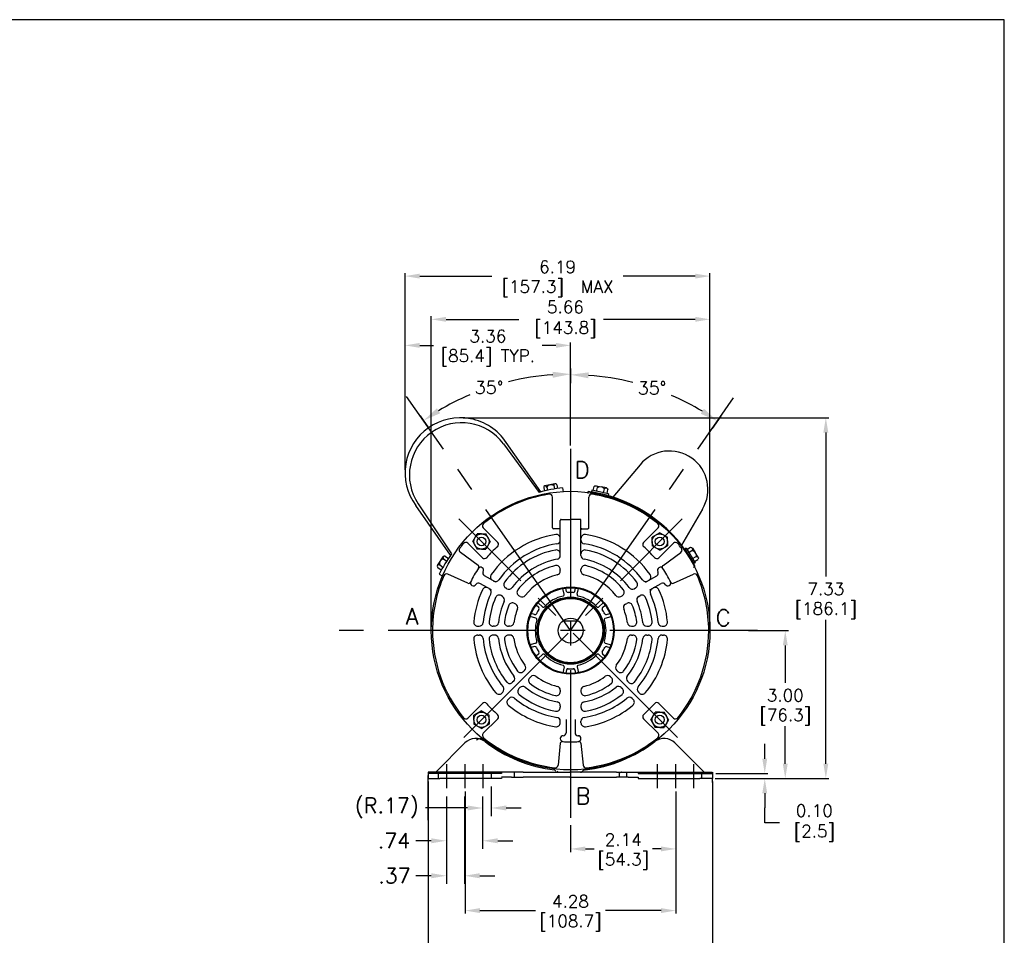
# Model space of a CAD drawing. Extents: x 897.4 to 937.4, y -8.5 to 19.5.
# Tile 4 of 4: x 917.4 to 937.4, y 0.9 to 19.5. Entities that reach past the tile are written whole.
import ezdxf

# ---------------------------------------------------------------- set-up
doc = ezdxf.new("R2010")
doc.units = 0
doc.header["$LTSCALE"] = 4
doc.header["$MEASUREMENT"] = 0
doc.linetypes.add('CENTER2', pattern=[1.125, 0.75, -0.125, 0.125, -0.125])
doc.linetypes.add('DASHED', pattern=[0.25, 0.15625, -0.09375])
doc.layers.get('0').update_dxf_attribs({"linetype": 'CONTINUOUS'})
doc.layers.get('DEFPOINTS').update_dxf_attribs({"linetype": 'CONTINUOUS'})
for name, color, linetype in [('CENTER', 40, 'CENTER2'), ('DIMENSIONS', 140, 'CONTINUOUS'), ('DIMENSIONS @ 1', 140, 'CONTINUOUS'), ('TEXT', 140, 'CONTINUOUS'), ('TEXT @ 1', 140, 'CONTINUOUS')]:
    doc.layers.add(name, color=color, linetype=linetype)
doc.styles.get("Standard").update_dxf_attribs({"font": 'romans.shx'})
doc.dimstyles.get("Standard").update_dxf_attribs({"dimtxt": 0.25, "dimasz": 0.3, "dimexe": 0.0625, "dimexo": 0.0625, "dimgap": 0.0625, "dimtad": 0, "dimtih": 1, "dimtoh": 1, "dimzin": 0, "dimdsep": 46, "dimtxsty": 'Standard', "dimcen": 0, "dimadec": 0, "dimazin": 0, "dimtfac": 1, "dimtofl": 0, "dimtmove": 0, "dimatfit": 3, "dimfxl": 0, "dimtolj": 1, "dimtzin": 0, "dimarcsym": 0})
doc.dimstyles.new('STANDARD - A-B', dxfattribs={"dimtxt": 0.125, "dimasz": 0.125, "dimexe": 0.0625, "dimexo": 0.0625, "dimgap": 0.045, "dimtad": 0, "dimtih": 1, "dimtoh": 1, "dimdec": 4, "dimzin": 4, "dimdsep": 46, "dimtxsty": 'Standard', "dimcen": 0, "dimclrd": 256, "dimclre": 256, "dimclrt": 256, "dimaunit": 1, "dimazin": 1, "dimtm": 1e-09, "dimtfac": 1, "dimtdec": 4, "dimtofl": 0, "dimtmove": 0, "dimatfit": 2, "dimfxl": 0, "dimtolj": 1, "dimtzin": 4, "dimlwd": -1, "dimlwe": -1, "dimarcsym": 0})

# ---------------------------------------------------------------- blocks, each defined once
blk = doc.blocks.new('*D10')
at = {"layer": 'DEFPOINTS', "color": 0}
for p in [(931.43, 14.257), (925.237, 10.259), (931.43, 7.056)]:
    blk.add_point(p, dxfattribs=at)
at = {"layer": 'TEXT', "color": 0, "lineweight": -2}
for p, q in [((925.237, 10.322), (925.237, 14.32)), ((925.537, 14.257), (926.997, 14.257)), ((931.13, 14.257), (929.67, 14.257)), ((931.43, 7.119), (931.43, 14.32))]:
    blk.add_line(p, q, dxfattribs=at)
at = {"layer": 'TEXT', "color": 0}
for points in [[(925.537, 14.307), (925.537, 14.207), (925.237, 14.257)], [(931.13, 14.307), (931.13, 14.207), (931.43, 14.257)]]:
    blk.add_solid(points, dxfattribs=at)
at = {"layer": 'TEXT', "color": 0, "char_height": 0.25, "attachment_point": 5}
for s, insert in [('\\A1;6.19', (928.334, 14.445)), ('\\A1;[157.3]  MAX', (928.334, 14.004))]:
    blk.add_mtext(s, dxfattribs=dict(at, insert=insert))
blk = doc.blocks.new('*D11')
at = {"layer": 'DEFPOINTS', "color": 0}
for p in [(925.705, 4.053), (931.485, 4.053), (931.485, 0.181)]:
    blk.add_point(p, dxfattribs=at)
at = {"layer": 'TEXT', "color": 0, "lineweight": -2}
for p, q in [((925.705, 3.991), (925.705, 0.119)), ((931.485, 3.991), (931.485, 0.119)), ((926.005, 0.181), (927.884, 0.181)), ((931.185, 0.181), (929.306, 0.181))]:
    blk.add_line(p, q, dxfattribs=at)
at = {"layer": 'TEXT', "color": 0}
for points in [[(926.005, 0.231), (926.005, 0.131), (925.705, 0.181)], [(931.185, 0.231), (931.185, 0.131), (931.485, 0.181)]]:
    blk.add_solid(points, dxfattribs=at)
at = {"layer": 'TEXT', "color": 0, "char_height": 0.25, "attachment_point": 5}
for s, insert in [('\\A1;5.78', (928.595, 0.369)), ('\\A1;[146.8]', (928.595, -0.072))]:
    blk.add_mtext(s, dxfattribs=dict(at, insert=insert))
blk = doc.blocks.new('*D12')
at = {"layer": 'DEFPOINTS', "color": 0}
for p in [(930.737, 3.853), (928.6, 3.167), (930.737, 2.621)]:
    blk.add_point(p, dxfattribs=at)
at = {"layer": 'TEXT', "color": 0, "lineweight": -2}
for p, q in [((930.737, 3.791), (930.737, 2.558)), ((928.6, 3.105), (928.6, 2.558)), ((928.9, 2.621), (929.076, 2.621)), ((930.437, 2.621), (930.261, 2.621))]:
    blk.add_line(p, q, dxfattribs=at)
at = {"layer": 'TEXT', "color": 0}
for points in [[(928.9, 2.671), (928.9, 2.571), (928.6, 2.621)], [(930.437, 2.671), (930.437, 2.571), (930.737, 2.621)]]:
    blk.add_solid(points, dxfattribs=at)
at = {"layer": 'TEXT', "color": 0, "char_height": 0.25, "attachment_point": 5}
for s, insert in [('\\A1;2.14', (929.669, 2.808)), ('\\A1;[54.3]', (929.669, 2.368))]:
    blk.add_mtext(s, dxfattribs=dict(at, insert=insert))
blk = doc.blocks.new('*D13')
at = {"layer": 'DEFPOINTS', "color": 0}
for p in [(925.77, 13.379), (925.77, 7.056), (931.43, 7.056)]:
    blk.add_point(p, dxfattribs=at)
at = {"layer": 'TEXT', "color": 0, "lineweight": -2}
for p, q in [((925.77, 7.119), (925.77, 13.442)), ((931.43, 7.119), (931.43, 13.442)), ((926.07, 13.379), (927.549, 13.379)), ((931.13, 13.379), (929.269, 13.379))]:
    blk.add_line(p, q, dxfattribs=at)
at = {"layer": 'TEXT', "color": 0}
for points in [[(926.07, 13.429), (926.07, 13.329), (925.77, 13.379)], [(931.13, 13.429), (931.13, 13.329), (931.43, 13.379)]]:
    blk.add_solid(points, dxfattribs=at)
at = {"layer": 'TEXT', "color": 0, "insert": (928.409, 13.379), "char_height": 0.25, "attachment_point": 5}
blk.add_mtext('\\A1; 5.66\\P [143.8]', dxfattribs=at)
blk = doc.blocks.new('*D14')
at = {"layer": 'DEFPOINTS', "color": 0}
for p in [(931.475, 4.053), (931.485, 4.153), (932.543, 4.053)]:
    blk.add_point(p, dxfattribs=at)
at = {"layer": 'TEXT', "color": 0, "lineweight": -2}
for p, q in [((932.543, 4.453), (932.543, 4.753)), ((931.538, 4.053), (932.606, 4.053)), ((931.548, 4.153), (932.606, 4.153)), ((932.543, 3.753), (932.543, 3.453)), ((932.543, 3.149), (932.543, 3.453)), ((932.843, 3.149), (932.543, 3.149))]:
    blk.add_line(p, q, dxfattribs=at)
at = {"layer": 'TEXT', "color": 0}
for points in [[(932.493, 4.453), (932.593, 4.453), (932.543, 4.153)], [(932.493, 3.753), (932.593, 3.753), (932.543, 4.053)]]:
    blk.add_solid(points, dxfattribs=at)
at = {"layer": 'TEXT', "color": 0, "insert": (933.465, 3.149), "char_height": 0.25, "attachment_point": 5}
blk.add_mtext('\\A1; 0.10\\P [2.5]', dxfattribs=at)
blk = doc.blocks.new('*D4')
at = {"layer": 'DEFPOINTS', "color": 0}
for p in [(928.6, 12.233), (929.651, 12.147), (931.754, 11.561), (928.6, 7.056)]:
    blk.add_point(p, dxfattribs=at)
at = {"layer": 'DIMENSIONS'}
for p, q in [((928.6, 12.415), (928.6, 12.436)), ((931.65, 11.412), (931.477, 11.165))]:
    blk.add_line(p, q, dxfattribs=at)
for start, end in [(75.9606, 85.9909), (59.0092, 66.8151)]:
    blk.add_arc((928.6, 7.056), 5.198, start, end, dxfattribs=at)
for points in [[(928.961, 12.181), (928.966, 12.302), (928.6, 12.254)], [(931.309, 11.563), (931.243, 11.461), (931.581, 11.314)]]:
    blk.add_solid(points, dxfattribs=at)
at = {"layer": 'DIMENSIONS', "insert": (930.254, 11.984), "char_height": 0.2618, "attachment_point": 5}
blk.add_mtext('\\A1;35°', dxfattribs=at)
blk = doc.blocks.new('*D5')
at = {"layer": 'DEFPOINTS', "color": 0}
for p in [(928.6, 12.564), (927.547, 12.158), (925.441, 11.568), (928.6, 7.056)]:
    blk.add_point(p, dxfattribs=at)
at = {"layer": 'DIMENSIONS'}
for p, q in [((928.6, 12.383), (928.6, 12.084)), ((925.545, 11.419), (925.716, 11.175))]:
    blk.add_line(p, q, dxfattribs=at)
for start, end in [(94.0001, 104.0382), (113.1624, 120.9999)]:
    blk.add_arc((928.6, 7.056), 5.21, start, end, dxfattribs=at)
for points in [[(928.235, 12.314), (928.239, 12.192), (928.6, 12.266)], [(925.95, 11.471), (925.884, 11.572), (925.612, 11.323)]]:
    blk.add_solid(points, dxfattribs=at)
at = {"layer": 'DIMENSIONS', "insert": (926.944, 11.995), "char_height": 0.2618, "attachment_point": 5}
blk.add_mtext('\\A1;35°', dxfattribs=at)
blk = doc.blocks.new('*D0')
at = {"layer": 'DEFPOINTS', "color": 0}
for p in [(926.985, 4.053), (926.813, 3.853), (926.813, 3.453)]:
    blk.add_point(p, dxfattribs=at)
at = {"layer": 'DIMENSIONS'}
for p, q in [((926.985, 3.886), (926.985, 3.287)), ((926.813, 3.687), (926.813, 3.287)), ((926.506, 3.453), (925.651, 3.453)), ((927.292, 3.453), (927.598, 3.453))]:
    blk.add_line(p, q, dxfattribs=at)
for points in [[(926.506, 3.504), (926.506, 3.402), (926.813, 3.453)], [(927.292, 3.504), (927.292, 3.402), (926.985, 3.453)]]:
    blk.add_solid(points, dxfattribs=at)
at = {"layer": 'DIMENSIONS', "insert": (924.867, 3.453), "char_height": 0.3067, "attachment_point": 5}
blk.add_mtext('\\A1;(R.17)', dxfattribs=at)
blk = doc.blocks.new('*D1')
at = {"layer": 'DEFPOINTS', "color": 0}
for p in [(926.077, 3.853), (926.813, 3.853), (926.813, 2.787)]:
    blk.add_point(p, dxfattribs=at)
at = {"layer": 'DIMENSIONS'}
for p, q in [((926.077, 3.687), (926.077, 2.621)), ((926.813, 3.687), (926.813, 2.621)), ((925.77, 2.787), (925.456, 2.787)), ((927.12, 2.787), (927.426, 2.787))]:
    blk.add_line(p, q, dxfattribs=at)
for points in [[(925.77, 2.838), (925.77, 2.736), (926.077, 2.787)], [(927.12, 2.838), (927.12, 2.736), (926.813, 2.787)]]:
    blk.add_solid(points, dxfattribs=at)
at = {"layer": 'DIMENSIONS', "insert": (925.014, 2.787), "char_height": 0.3067, "attachment_point": 5}
blk.add_mtext('\\A1;.74', dxfattribs=at)
blk = doc.blocks.new('*D2')
at = {"layer": 'DEFPOINTS', "color": 0}
for p in [(926.077, 3.853), (926.447, 3.853), (926.447, 2.076)]:
    blk.add_point(p, dxfattribs=at)
at = {"layer": 'DIMENSIONS'}
for p, q in [((926.077, 3.687), (926.077, 1.91)), ((926.447, 3.687), (926.447, 1.91)), ((925.77, 2.076), (925.456, 2.076)), ((926.754, 2.076), (927.06, 2.076))]:
    blk.add_line(p, q, dxfattribs=at)
for points in [[(925.77, 2.128), (925.77, 2.025), (926.077, 2.076)], [(926.754, 2.128), (926.754, 2.025), (926.447, 2.076)]]:
    blk.add_solid(points, dxfattribs=at)
at = {"layer": 'DIMENSIONS', "insert": (925.022, 2.076), "char_height": 0.3067, "attachment_point": 5}
blk.add_mtext('\\A1;.37', dxfattribs=at)
blk = doc.blocks.new('*D27')
at = {"layer": 'DEFPOINTS', "color": 0}
for p in [(926.457, 3.853), (930.737, 3.853), (930.737, 1.369)]:
    blk.add_point(p, dxfattribs=at)
at = {"layer": 'DIMENSIONS', "color": 0, "lineweight": -2}
for p, q in [((926.457, 3.791), (926.457, 1.307)), ((930.737, 3.791), (930.737, 1.307)), ((926.757, 1.369), (927.886, 1.369)), ((930.437, 1.369), (929.308, 1.369))]:
    blk.add_line(p, q, dxfattribs=at)
at = {"layer": 'DIMENSIONS', "color": 0}
for points in [[(926.757, 1.419), (926.757, 1.319), (926.457, 1.369)], [(930.437, 1.419), (930.437, 1.319), (930.737, 1.369)]]:
    blk.add_solid(points, dxfattribs=at)
at = {"layer": 'DIMENSIONS', "color": 0, "char_height": 0.25, "attachment_point": 5}
for s, insert in [('\\A1;4.28', (928.597, 1.557)), ('\\A1;[108.7]', (928.597, 1.116))]:
    blk.add_mtext(s, dxfattribs=dict(at, insert=insert))
blk = doc.blocks.new('*D23')
at = {"layer": 'DEFPOINTS', "color": 0}
for p in [(925.237, 12.85), (928.6, 10.751), (925.237, 10.259)]:
    blk.add_point(p, dxfattribs=at)
at = {"layer": 'DIMENSIONS', "color": 0, "lineweight": -2}
for p, q in [((925.237, 10.322), (925.237, 12.912)), ((925.537, 12.85), (925.814, 12.85)), ((928.3, 12.85), (928.023, 12.85)), ((928.6, 10.813), (928.6, 12.912))]:
    blk.add_line(p, q, dxfattribs=at)
at = {"layer": 'DIMENSIONS', "color": 0}
for points in [[(925.537, 12.9), (925.537, 12.8), (925.237, 12.85)], [(928.3, 12.9), (928.3, 12.8), (928.6, 12.85)]]:
    blk.add_solid(points, dxfattribs=at)
at = {"layer": 'DIMENSIONS', "color": 0, "char_height": 0.25, "attachment_point": 5}
for s, insert in [('\\A1;3.36', (926.919, 13.037)), ('\\A1;[85.4] TYP.', (926.919, 12.597))]:
    blk.add_mtext(s, dxfattribs=dict(at, insert=insert))
blk = doc.blocks.new('*D24')
at = {"layer": 'DEFPOINTS', "color": 0}
for p in [(932.147, 7.056), (931.485, 4.053), (932.96, 4.053)]:
    blk.add_point(p, dxfattribs=at)
at = {"layer": 'DIMENSIONS', "color": 0, "lineweight": -2}
for p, q in [((932.21, 7.056), (933.023, 7.056)), ((932.96, 6.756), (932.96, 5.995)), ((932.96, 4.353), (932.96, 5.114)), ((931.548, 4.053), (933.023, 4.053))]:
    blk.add_line(p, q, dxfattribs=at)
at = {"layer": 'DIMENSIONS', "color": 0}
for points in [[(932.91, 6.756), (933.01, 6.756), (932.96, 7.056)], [(932.91, 4.353), (933.01, 4.353), (932.96, 4.053)]]:
    blk.add_solid(points, dxfattribs=at)
at = {"layer": 'DIMENSIONS', "color": 0, "char_height": 0.25, "attachment_point": 5}
for s, insert in [('\\A1;3.00', (932.96, 5.742)), ('\\A1;[76.3]', (932.96, 5.302))]:
    blk.add_mtext(s, dxfattribs=dict(at, insert=insert))
blk = doc.blocks.new('*D25')
at = {"layer": 'DEFPOINTS', "color": 0}
for p in [(926.357, 11.379), (933.784, 11.379), (931.485, 4.053)]:
    blk.add_point(p, dxfattribs=at)
at = {"layer": 'DIMENSIONS', "color": 0, "lineweight": -2}
for p, q in [((926.42, 11.379), (933.847, 11.379)), ((933.784, 11.079), (933.784, 8.157)), ((933.784, 4.353), (933.784, 7.276)), ((931.548, 4.053), (933.847, 4.053))]:
    blk.add_line(p, q, dxfattribs=at)
at = {"layer": 'DIMENSIONS', "color": 0}
for points in [[(933.734, 11.079), (933.834, 11.079), (933.784, 11.379)], [(933.734, 4.353), (933.834, 4.353), (933.784, 4.053)]]:
    blk.add_solid(points, dxfattribs=at)
at = {"layer": 'DIMENSIONS', "color": 0, "char_height": 0.25, "attachment_point": 5}
for s, insert in [('\\A1;7.33', (933.784, 7.904)), ('\\A1;[186.1]', (933.784, 7.463))]:
    blk.add_mtext(s, dxfattribs=dict(at, insert=insert))

msp = doc.modelspace()

# ---------------------------------------------------------------- linework, layer by layer
for p, q in [((927.2389, 10.84728), (927.96429, 9.86325)), ((927.99555, 9.87182), (927.2898, 10.87974)), ((930.01058, 10.42502), (929.4594, 9.76815)), ((928.282, 10.04086), (928.07853, 9.99575)), ((928.25782, 10.00288), (928.27317, 9.93362)), ((928.32, 10.01666), (928.33607, 9.94415)), ((928.05445, 9.95779), (928.06932, 9.89072)), ((928.11663, 9.97158), (928.13134, 9.90521)), ((928.43793, 9.95856), (928.44873, 9.87246)), ((928.95373, 9.84367), (928.95856, 9.88038)), ((929.02945, 9.90601), (929.02301, 9.87569)), ((929.36985, 9.83366), (929.3634, 9.80333)), ((925.50297, 9.63177), (926.17954, 8.61356)), ((928.23004, 9.14602), (928.23004, 9.76714)), ((928.97004, 9.14602), (928.97004, 9.76714)), ((926.16081, 8.58712), (925.45506, 9.59504)), ((931.2781, 9.52452), (930.85469, 8.79116)), ((928.39004, 8.5828), (928.39003, 9.29602)), ((928.41004, 9.31602), (928.60004, 9.31602)), ((928.79004, 9.31602), (928.60004, 9.31602)), ((928.81004, 8.5828), (928.81004, 9.29602)), ((926.61087, 8.86622), (926.70036, 9.02122)), ((926.78984, 9.02122), (926.70036, 9.02122)), ((926.78984, 9.02122), (926.87933, 9.02122)), ((927.11902, 8.84817), (926.82472, 9.14247)), ((926.96882, 8.86622), (926.87933, 9.02122)), ((928.37004, 9.12602), (928.25004, 9.12602)), ((928.83004, 9.12602), (928.95004, 9.12602)), ((930.08106, 8.84817), (930.37536, 9.14247)), ((930.41023, 9.04519), (930.25523, 8.9557)), ((930.41023, 9.04519), (930.56523, 8.9557)), ((926.80789, 8.53705), (926.5136, 8.83134)), ((926.61087, 8.86622), (926.70036, 8.71122)), ((926.96882, 8.86622), (926.87933, 8.71122)), ((930.25523, 8.86622), (930.25523, 8.9557)), ((930.25523, 8.86622), (930.25523, 8.77673)), ((930.39219, 8.53704), (930.68649, 8.83134)), ((930.56523, 8.86622), (930.56523, 8.9557)), ((930.56523, 8.86622), (930.56523, 8.77673)), ((926.72175, 8.38189), (926.36096, 8.64402)), ((926.78984, 8.71122), (926.70036, 8.71122)), ((926.78984, 8.71122), (926.87933, 8.71122)), ((928.39004, 8.58374), (928.39004, 8.61427)), ((928.81003, 8.58374), (928.81003, 8.61427)), ((930.41023, 8.68724), (930.25523, 8.77673)), ((930.41023, 8.68724), (930.56523, 8.77673)), ((930.47832, 8.38189), (930.83912, 8.64402)), ((930.94776, 8.72799), (930.92173, 8.71116)), ((925.89637, 8.37954), (926.00834, 8.5553)), ((926.01803, 8.51124), (926.08395, 8.46925)), ((926.05226, 8.56496), (926.11817, 8.52297)), ((931.13129, 8.43429), (931.105, 8.41786)), ((925.90611, 8.33555), (925.97202, 8.29356)), ((925.92799, 8.20109), (926.0052, 8.16148)), ((925.94033, 8.38927), (926.00624, 8.34728)), ((926.51266, 8.01974), (926.10526, 8.20113)), ((928.39004, 8.26678), (928.39004, 8.29761)), ((928.39004, 8.29276), (928.39004, 8.28245)), ((928.81003, 8.26678), (928.81003, 8.29761)), ((930.68741, 8.01974), (931.09482, 8.20113)), ((931.09861, 8.34181), (931.13145, 8.35891)), ((926.99077, 7.88121), (926.75814, 8.01552)), ((927.08077, 8.03709), (926.84814, 8.17141)), ((930.1193, 8.0371), (930.35246, 8.17171)), ((930.20931, 7.88121), (930.44194, 8.01553)), ((927.30644, 7.9068), (927.28031, 7.92189)), ((928.4681, 7.79395), (928.44104, 7.91137)), ((928.5162, 7.85243), (928.50055, 7.92031)), ((928.68389, 7.85243), (928.69953, 7.92031)), ((928.73199, 7.79395), (928.75904, 7.91137)), ((929.89363, 7.90681), (929.91977, 7.92189)), ((927.21644, 7.75092), (927.19031, 7.76601)), ((927.48694, 7.59475), (927.46072, 7.60989)), ((927.57694, 7.75064), (927.55072, 7.76577)), ((928.02695, 7.53926), (927.93879, 7.6214)), ((929.17314, 7.53925), (929.26129, 7.62139)), ((929.62314, 7.75064), (929.64936, 7.76578)), ((929.71314, 7.59475), (929.73936, 7.60989)), ((929.98363, 7.75092), (930.00977, 7.76601)), ((927.86841, 7.38161), (927.8018, 7.40201)), ((927.95226, 7.52684), (927.90129, 7.57433)), ((929.24783, 7.52684), (929.29879, 7.57433)), ((929.33167, 7.38161), (929.39828, 7.40201)), ((927.895, 7.31072), (927.77979, 7.346)), ((928.44591, 7.25602), (928.75417, 7.25602)), ((928.44591, 7.25602), (928.75417, 7.25602)), ((929.30508, 7.31072), (929.42029, 7.34599)), ((926.71268, 7.14602), (926.7428, 7.14602)), ((927.05436, 7.14602), (927.02418, 7.14602)), ((927.3667, 7.14603), (927.33643, 7.14603)), ((929.83338, 7.14603), (929.86365, 7.14603)), ((930.14572, 7.14603), (930.17589, 7.14603)), ((930.45727, 7.14603), (930.4874, 7.14603)), ((926.71268, 6.96602), (926.7428, 6.96602)), ((927.05436, 6.96602), (927.02418, 6.96602)), ((927.3667, 6.96602), (927.33642, 6.96602)), ((927.895, 6.80133), (927.77979, 6.76605)), ((929.30508, 6.80132), (929.42029, 6.76605)), ((929.83338, 6.96602), (929.86365, 6.96602)), ((930.14572, 6.96603), (930.17589, 6.96603)), ((930.45727, 6.96603), (930.4874, 6.96603)), ((927.86841, 6.73044), (927.8018, 6.71004)), ((929.33167, 6.73043), (929.39828, 6.71003)), ((927.95226, 6.58521), (927.90129, 6.53772)), ((928.02695, 6.57279), (927.93879, 6.49065)), ((929.17313, 6.57279), (929.26129, 6.49065)), ((929.24782, 6.5852), (929.29879, 6.53771)), ((927.6643, 6.24756), (927.64289, 6.22615)), ((928.46809, 6.31809), (928.44104, 6.20068)), ((928.51619, 6.25961), (928.50055, 6.19173)), ((928.68389, 6.25961), (928.69953, 6.19173)), ((928.73198, 6.31809), (928.75904, 6.20068)), ((929.53578, 6.24756), (929.55719, 6.22615)), ((927.44344, 6.02671), (927.4221, 6.00537)), ((927.79158, 6.12028), (927.77017, 6.09887)), ((929.4085, 6.12028), (929.42991, 6.09887)), ((929.75664, 6.02671), (929.77798, 6.00537)), ((927.20183, 5.7851), (927.22313, 5.8064)), ((927.57072, 5.89942), (927.54938, 5.87808)), ((928.39004, 5.84527), (928.39004, 5.81444)), ((928.81004, 5.84527), (928.81004, 5.81444)), ((929.62936, 5.89942), (929.6507, 5.87809)), ((929.97694, 5.8064), (929.99824, 5.7851)), ((927.32912, 5.65782), (927.35042, 5.67912)), ((929.84966, 5.67912), (929.87096, 5.65782)), ((926.80789, 5.575), (926.51359, 5.2807)), ((926.78984, 5.42481), (926.63484, 5.33532)), ((926.78984, 5.42481), (926.94484, 5.33532)), ((928.39004, 5.5283), (928.39004, 5.49778)), ((928.81004, 5.5283), (928.81004, 5.49778)), ((930.23125, 5.24583), (930.32074, 5.40083)), ((930.41023, 5.40083), (930.32074, 5.40083)), ((930.39219, 5.575), (930.68648, 5.2807)), ((930.41023, 5.40083), (930.49972, 5.40083)), ((930.58921, 5.24583), (930.49972, 5.40083)), ((926.63484, 5.24583), (926.63484, 5.33532)), ((926.63484, 5.24583), (926.63484, 5.15634)), ((927.11901, 5.26388), (926.82472, 4.96958)), ((926.94484, 5.24583), (926.94484, 5.33532)), ((926.94484, 5.24583), (926.94484, 5.15634)), ((928.39004, 5.18334), (928.39004, 5.21371)), ((928.51004, 5.24976), (928.51004, 4.98114)), ((928.69004, 5.24976), (928.69004, 4.98114)), ((928.81004, 5.18335), (928.81004, 5.21371)), ((930.08106, 5.26387), (930.37536, 4.96957)), ((930.23125, 5.24583), (930.32074, 5.09083)), ((930.58921, 5.24583), (930.49972, 5.09083)), ((926.78984, 5.06685), (926.63484, 5.15634)), ((926.78984, 5.06685), (926.94484, 5.15634)), ((930.41023, 5.09083), (930.32074, 5.09083)), ((930.41023, 5.09083), (930.49972, 5.09083)), ((928.39095, 4.76645), (928.34434, 4.32293)), ((928.80913, 4.76644), (928.85574, 4.32293)), ((928.60004, 4.23487), (928.60004, 4.15332)), ((931.47504, 4.05302), (931.47504, 3.97148)), ((931.48504, 4.17812), (931.48504, 4.15312))]:
    msp.add_line(p, q)
at = {"extrusion": (0.207912, 0.978148, 0)}
for p, q in [((929.3634, 9.80333), (929.02301, 9.87569)), ((929.36985, 9.83366), (929.02945, 9.90601)), ((929.05847, 9.89984), (929.07562, 9.98054)), ((929.11663, 9.99994), (929.22252, 9.97743)), ((929.12906, 9.88484), (929.14621, 9.96554)), ((929.32841, 9.95492), (929.22252, 9.97743)), ((929.27024, 9.85483), (929.2874, 9.93553)), ((929.34083, 9.83982), (929.35799, 9.92052))]:
    msp.add_line(p, q, dxfattribs=at)
at = {"extrusion": (0.848048, 0.529919, 0)}
for p, q in [((930.92173, 8.71116), (931.105, 8.41786)), ((930.94776, 8.72799), (931.13129, 8.43429)), ((931.00084, 8.64305), (931.0708, 8.68677)), ((931.075, 8.73195), (931.13236, 8.64014)), ((931.18973, 8.54834), (931.13236, 8.64014)), ((931.07732, 8.52065), (931.14729, 8.56437)), ((931.11557, 8.45945), (931.18553, 8.50317))]:
    msp.add_line(p, q, dxfattribs=at)
at = {"extrusion": (0.839771, 0.542941, 0)}
msp.add_line((930.96348, 8.70283), (931.03416, 8.74842), dxfattribs=at)
at = {"linetype": 'Continuous'}
for p, q in [((926.45231, 4.77539), (925.87262, 4.1957)), ((930.71778, 4.77539), (931.29747, 4.1957)), ((927.19504, 4.17812), (925.70504, 4.17812)), ((925.70504, 4.17812), (925.70504, 4.15312)), ((925.94504, 4.15312), (925.70504, 4.15312)), ((925.70504, 4.15312), (925.70504, 4.05302)), ((925.70504, 4.05302), (925.94504, 4.05302)), ((927.19504, 4.15312), (925.94504, 4.15312)), ((927.19504, 4.05302), (925.94504, 4.05302)), ((926.81504, 4.15312), (926.81504, 4.15329)), ((927.21004, 4.17812), (927.19504, 4.17812)), ((927.19504, 4.16812), (927.19504, 4.15312)), ((927.40034, 4.07802), (927.19504, 4.07802)), ((927.19504, 4.06802), (927.19504, 4.05302)), ((927.40034, 4.17812), (927.21004, 4.17812)), ((927.48519, 4.17812), (927.40034, 4.17812)), ((927.40034, 4.07802), (927.48519, 4.07802)), ((927.45279, 4.17812), (927.45279, 4.07802)), ((927.5499, 4.17812), (927.48519, 4.17812)), ((927.48519, 4.07802), (927.5499, 4.07802)), ((927.63475, 4.17812), (927.5499, 4.17812)), ((927.5499, 4.07802), (927.63475, 4.07802)), ((927.63475, 4.17812), (928.58504, 4.17812)), ((928.58504, 4.07802), (927.63475, 4.07802)), ((929.53534, 4.17812), (928.58504, 4.17812)), ((928.58504, 4.07802), (929.53534, 4.07802)), ((929.53534, 4.17812), (929.62019, 4.17812)), ((929.62019, 4.07802), (929.53534, 4.07802)), ((929.58774, 4.17812), (929.58774, 4.07802)), ((929.62019, 4.17812), (929.6849, 4.17812)), ((929.6849, 4.07802), (929.62019, 4.07802)), ((929.6849, 4.17812), (929.76975, 4.17812)), ((929.76975, 4.07802), (929.6849, 4.07802)), ((929.7373, 4.17812), (929.7373, 4.07802)), ((929.76975, 4.17812), (929.96004, 4.17812)), ((929.76975, 4.07802), (929.97504, 4.07802)), ((929.96004, 4.17812), (929.97504, 4.17812)), ((929.97504, 4.17812), (931.47504, 4.17812)), ((929.97504, 4.17812), (929.97504, 4.15312)), ((929.97504, 4.15312), (931.22504, 4.15312)), ((929.97504, 4.07802), (929.97504, 4.05302)), ((929.97504, 4.05302), (931.22504, 4.05302)), ((930.35504, 4.15312), (930.35504, 4.15329)), ((931.22504, 4.15312), (931.47504, 4.15312)), ((931.47504, 4.05302), (931.22504, 4.05302)), ((931.48504, 4.15312), (931.48504, 4.05302))]:
    msp.add_line(p, q, dxfattribs=at)
at = {"linetype": 'DASHED'}
for p, q in [((925.91504, 4.05302), (925.91504, 4.15312)), ((926.99504, 4.05302), (926.99504, 4.15312)), ((931.26504, 4.05302), (931.26504, 4.15312))]:
    msp.add_line(p, q, dxfattribs=at)
at = {"flags": 128}
msp.add_lwpolyline([(929.63516, 4.18088), (929.62845, 4.17846), (929.62195, 4.17622), (929.61541, 4.17407), (929.60885, 4.17203), (929.60225, 4.17008), (929.59563, 4.16823), (929.58898, 4.16648), (929.58205, 4.16476)], dxfattribs=at)
for centre, radius in [((928.60004, 7.05602), 2.83), ((926.78984, 8.86622), 0.155), ((930.41023, 8.86622), 0.155), ((926.78984, 8.86622), 0.09), ((930.41024, 8.86622), 0.09), ((928.60004, 7.05602), 0.88536), ((928.60004, 7.05602), 0.87), ((928.60004, 7.05602), 0.6825), ((928.60004, 7.05602), 0.67125), ((928.60004, 7.05602), 0.6525), ((928.60004, 7.05602), 0.2525), ((928.60004, 7.05602), 0.2525), ((926.78984, 5.24583), 0.155), ((930.41023, 5.24583), 0.155), ((926.78984, 5.24583), 0.09), ((930.41024, 5.24583), 0.09)]:
    msp.add_circle(centre, radius)
for centre, radius, start, end in [((926.35707, 10.25932), 1.1199, 33.630281, 125.000075), ((926.38575, 10.21836), 1.0599, 36.431873, 125.000022), ((926.35707, 10.25932), 1.1199, 124.999868, 216.369662), ((926.38575, 10.21836), 1.0599, 124.999921, 213.56807), ((930.60859, 9.92453), 0.7799, 329.143415, 140), ((928.20154, 9.92263), 0.09802, 54.962065, 150.037753), ((928.28891, 10.00977), 0.03185, 12.500009, 192.500068), ((928.60004, 7.05602), 2.805, 99.012417, 129.145463), ((928.84639, 6.7042), 3.2799, 97.153984, 105.601267), ((928.08554, 9.96469), 0.03185, 12.500854, 192.499266), ((928.17004, 9.76713), 0.06, 0.000911, 99.012867), ((928.58329, 7.0321), 2.8729, 34.636736, 82.49429), ((929.03004, 9.76713), 0.06, 80.987062, 179.999021), ((928.60004, 7.05602), 2.805, 50.8546, 80.987493), ((926.86715, 9.1849), 0.06, 129.145367, 225.001307), ((928.41004, 9.29602), 0.02, 90.000003, 180.000019), ((928.79004, 9.29602), 0.02, 0, 89.999937), ((930.33293, 9.1849), 0.06, 314.99879, 50.854703), ((928.60004, 7.05602), 1.975, 98.802965, 144.853113), ((928.25004, 9.14602), 0.02, 180.000019, 270.000001), ((928.31004, 8.9287), 0.08, 0.000066, 98.802965), ((928.37004, 9.10602), 0.02, 0, 90.000003), ((928.83004, 9.10602), 0.02, 89.999927, 179.999923), ((928.89004, 8.9287), 0.08, 81.197101, 180), ((928.60004, 7.05602), 1.975, 35.146954, 81.197101), ((928.95004, 9.14602), 0.02, 269.999946, 0), ((928.60004, 7.05602), 2.805, 140.85574, 143.397349), ((926.47117, 8.78892), 0.06, 44.998714, 140.854634), ((927.07659, 8.80574), 0.06, 311.045613, 44.999373), ((928.60004, 7.05602), 1.785, 98.945719, 144.770091), ((928.31004, 8.89834), 0.08, 278.945719, 0.000066), ((928.89004, 8.89834), 0.08, 180, 261.054347), ((928.60004, 7.05602), 1.785, 35.229976, 81.054347), ((930.12349, 8.80574), 0.06, 134.999399, 228.956315), ((930.72891, 8.78892), 0.06, 39.145433, 135.001353), ((928.60004, 7.05602), 2.805, 36.602721, 39.144326), ((928.84639, 6.7042), 3.2799, 144.398737, 152.846026), ((926.39623, 8.69256), 0.06, 143.402745, 234.000369), ((928.60004, 7.05602), 2.26, 131.045416, 138.954448), ((928.60004, 7.05602), 1.665, 100.542495, 143.842904), ((928.31004, 8.61427), 0.08, 0, 100.542495), ((928.89003, 8.61427), 0.08, 79.457572, 180.000066), ((928.60004, 7.05602), 1.665, 36.157162, 79.457572), ((928.60004, 7.05602), 2.26, 41.045448, 48.954483), ((930.80385, 8.69256), 0.06, 305.999715, 36.597338), ((928.58329, 7.0321), 2.8729, 27.50571, 34.636736), ((926.03499, 8.4147), 0.09802, 99.962256, 195.037985), ((926.03514, 8.5381), 0.03185, 57.50087, 237.499257), ((926.85032, 8.57947), 0.06, 224.999381, 318.956283), ((928.60004, 7.05602), 1.475, 100.748283, 143.723644), ((928.31004, 8.58374), 0.08, 280.748283, 0), ((928.89003, 8.58374), 0.08, 180.000066, 259.251784), ((928.60004, 7.05602), 1.475, 36.276422, 79.251784), ((930.34976, 8.57947), 0.06, 221.045644, 314.999391), ((925.92322, 8.36241), 0.03185, 57.500028, 237.500059), ((926.08085, 8.14631), 0.06, 65.99785, 156.597058), ((928.60004, 7.05602), 2.26, 145.778558, 154.221437), ((926.69824, 8.34953), 0.04, 325.777948, 54.000442), ((926.77422, 8.28337), 0.06, 330.00068, 146.090449), ((926.87814, 8.22337), 0.06, 150.00068, 240), ((928.60004, 7.05602), 1.355, 103.147005, 142.337672), ((928.31004, 8.29761), 0.08, 0, 103.147005), ((928.31004, 8.26678), 0.08, 283.469694, 0), ((928.89003, 8.29761), 0.08, 76.853062, 180.000066), ((928.89003, 8.26678), 0.08, 180.000066, 256.530373), ((928.60004, 7.05602), 1.355, 37.662394, 76.853062), ((930.32194, 8.22337), 0.06, 300, 29.999624), ((930.42586, 8.28337), 0.06, 33.909609, 209.999624), ((930.50184, 8.34953), 0.04, 125.999628, 214.222135), ((928.60004, 7.05602), 2.26, 25.77863, 34.221512), ((931.11922, 8.14632), 0.06, 23.403008, 114.002216), ((928.60004, 7.05602), 2.805, 156.602769, 180.000019), ((926.52893, 8.05628), 0.04, 245.996913, 334.222111), ((926.62422, 8.02356), 0.06, 153.909609, 329.999624), ((926.72814, 7.96356), 0.06, 60, 149.999624), ((927.05054, 8.14693), 0.08, 144.853113, 240.000097), ((927.07663, 8.13187), 0.08, 240.000097, 324.770091), ((927.32031, 7.99118), 0.08, 143.842904, 240.000044), ((928.60004, 7.05602), 1.165, 103.469694, 142.151877), ((928.60004, 7.05602), 1.165, 37.848189, 76.530373), ((929.87977, 7.99118), 0.08, 300.000022, 36.157162), ((930.12345, 8.13187), 0.08, 215.229976, 299.999969), ((930.14954, 8.14693), 0.08, 299.999969, 35.146954), ((930.47194, 7.96356), 0.06, 30.00068, 120), ((930.57586, 8.02356), 0.06, 210.00068, 26.090449), ((930.67114, 8.05628), 0.04, 205.777972, 294.003198), ((928.60004, 7.05602), 2.805, 0, 23.397298), ((928.60004, 7.05602), 1.975, 155.146921, 174.85309), ((926.88054, 7.85248), 0.08, 59.999638, 155.146921), ((928.60004, 7.05602), 1.785, 155.229948, 174.770069), ((926.90663, 7.83742), 0.08, 335.229948, 59.999638), ((927.34644, 7.97609), 0.08, 240.000044, 323.723644), ((927.59072, 7.83506), 0.08, 142.337672, 240.000472), ((928.54543, 7.85917), 0.03, 192.97705, 273.889903), ((928.60004, 7.05602), 0.775, 90.000214, 93.890308), ((928.60004, 7.05602), 0.775, 86.10982, 89.999914), ((928.65465, 7.85917), 0.03, 266.110235, 347.02317), ((929.60936, 7.83506), 0.08, 299.999594, 37.662394), ((929.85363, 7.97609), 0.08, 216.276422, 300.000022), ((930.29345, 7.83742), 0.08, 120.000429, 204.770118), ((928.60004, 7.05602), 1.785, 5.229988, 24.770118), ((930.31954, 7.85248), 0.08, 24.853145, 120.000429), ((928.60004, 7.05602), 1.975, 5.146966, 24.853145), ((928.60004, 7.05602), 1.665, 156.157212, 173.842867), ((927.15031, 7.69673), 0.08, 60.000117, 156.157212), ((928.60004, 7.05602), 1.475, 156.276471, 173.723607), ((927.17644, 7.68164), 0.08, 336.276471, 60.000117), ((927.42072, 7.54061), 0.08, 59.999528, 157.662328), ((927.61694, 7.81992), 0.08, 240.000472, 322.151877), ((928.60004, 7.05602), 0.71875, 102.39267, 137.520586), ((928.43886, 7.78722), 0.03, 282.431655, 12.977725), ((928.76122, 7.78722), 0.03, 167.023151, 257.568455), ((928.60004, 7.05602), 0.71875, 42.415912, 77.536649), ((929.58314, 7.81992), 0.08, 217.848189, 299.999594), ((929.77936, 7.54061), 0.08, 22.337739, 120.000538), ((930.02363, 7.68164), 0.08, 119.999949, 203.723595), ((928.60004, 7.05602), 1.475, 6.276459, 23.723595), ((930.04977, 7.69673), 0.08, 23.842854, 119.999949), ((928.60004, 7.05602), 1.665, 6.157199, 23.842854), ((928.60004, 7.05602), 1.355, 157.662328, 172.337631), ((928.60004, 7.05602), 1.165, 157.848123, 172.151844), ((927.44694, 7.52547), 0.08, 337.848123, 59.999528), ((928.60004, 7.05603), 0.775, 150.000216, 153.890309), ((928.60004, 7.05602), 0.775, 146.109822, 149.999915), ((927.9318, 7.50489), 0.03, 326.110251, 47.023185), ((928.0474, 7.5612), 0.03, 227.023276, 317.568443), ((929.15269, 7.5612), 0.03, 222.431736, 312.977709), ((929.26828, 7.50489), 0.03, 132.976926, 213.889997), ((928.60004, 7.05602), 0.775, 30.000213, 33.890306), ((928.60004, 7.05602), 0.775, 26.109817, 29.999909), ((929.75314, 7.52547), 0.08, 120.000538, 202.151943), ((928.60004, 7.05602), 1.165, 7.848222, 22.151943), ((928.60004, 7.05602), 1.355, 7.662436, 22.337739), ((926.71268, 7.22602), 0.08, 174.85309, 270), ((926.7428, 7.22602), 0.08, 270, 354.770069), ((927.02418, 7.22602), 0.08, 173.842867, 270), ((927.05436, 7.22602), 0.08, 270, 353.723607), ((927.33643, 7.22603), 0.08, 172.337631, 270.000066), ((927.3667, 7.22603), 0.08, 270.000066, 352.151844), ((927.87719, 7.4103), 0.03, 252.976956, 333.889918), ((928.60004, 7.05602), 0.71875, 162.383854, 180.00021), ((927.88622, 7.28204), 0.03, 342.431671, 72.977767), ((929.31386, 7.28203), 0.03, 107.023149, 197.568522), ((928.60004, 7.05602), 0.71875, 342.430742, 17.568814), ((929.32289, 7.4103), 0.03, 206.110329, 287.023154), ((929.83338, 7.22603), 0.08, 187.848222, 270), ((929.86365, 7.22603), 0.08, 270, 7.662436), ((930.14572, 7.22603), 0.08, 186.276459, 270.000066), ((930.17589, 7.22603), 0.08, 270.000066, 6.157199), ((930.45727, 7.22603), 0.08, 185.229988, 270), ((930.4874, 7.22603), 0.08, 270, 5.146966), ((928.60004, 7.05602), 2.805, 180.000019, 219.154761), ((928.60004, 7.05602), 0.71875, 180.000114, 197.598834), ((928.60004, 7.05602), 2.805, 320.846278, 0), ((926.71268, 6.88602), 0.08, 90, 185.14691), ((928.60004, 7.05602), 1.975, 185.14691, 219.852962), ((926.7428, 6.88602), 0.08, 5.229931, 90), ((928.60004, 7.05602), 1.785, 185.229931, 219.769939), ((927.02418, 6.88602), 0.08, 90, 186.157133), ((928.60004, 7.05602), 1.665, 186.157133, 218.842712), ((927.05436, 6.88602), 0.08, 6.276393, 90), ((928.60004, 7.05602), 1.475, 186.276393, 218.72345), ((927.33642, 6.88602), 0.08, 90, 187.662263), ((928.60004, 7.05602), 1.355, 187.662263, 217.337712), ((927.3667, 6.88602), 0.08, 7.848045, 90), ((928.60004, 7.05602), 1.165, 187.848045, 217.151929), ((927.88622, 6.83001), 0.03, 287.023182, 17.568459), ((929.31386, 6.83001), 0.03, 162.431611, 252.977694), ((928.60004, 7.05602), 1.165, 322.848138, 352.152021), ((928.60004, 7.05602), 1.355, 322.662355, 352.337804), ((928.60004, 7.05602), 1.475, 321.276616, 353.723674), ((929.83338, 6.88602), 0.08, 90.000066, 172.152021), ((929.86365, 6.88602), 0.08, 352.337804, 90.000066), ((928.60004, 7.05602), 1.665, 321.157354, 353.842934), ((928.60004, 7.05602), 1.785, 320.230122, 354.770125), ((930.14572, 6.88603), 0.08, 90.000066, 173.723674), ((928.60004, 7.05602), 1.975, 320.147098, 354.853145), ((930.17589, 6.88603), 0.08, 353.842934, 90.000066), ((930.45727, 6.88603), 0.08, 90, 174.770125), ((930.4874, 6.88603), 0.08, 354.853145, 90), ((927.87719, 6.70175), 0.03, 26.110252, 107.02319), ((928.60004, 7.05602), 0.775, 206.109947, 210.00004), ((928.60004, 7.05603), 0.775, 210.000341, 213.890434), ((927.9318, 6.60715), 0.03, 312.976972, 33.889933), ((929.26828, 6.60715), 0.03, 146.110205, 227.023262), ((928.60004, 7.05602), 0.775, 326.109813, 329.999907), ((928.60004, 7.05602), 0.775, 330.000207, 333.890301), ((929.32289, 6.70174), 0.03, 72.976931, 153.889872), ((928.0474, 6.55084), 0.03, 42.431673, 132.977745), ((928.60004, 7.05602), 0.71875, 222.407857, 257.568811), ((928.60004, 7.05602), 0.71875, 282.430945, 317.569017), ((929.15268, 6.55084), 0.03, 47.023144, 137.568397), ((927.58632, 6.28272), 0.08, 217.337712, 315), ((927.60773, 6.30413), 0.08, 315, 37.151929), ((928.43886, 6.32483), 0.03, 347.023142, 77.568392), ((928.54543, 6.25288), 0.03, 86.110203, 167.023137), ((928.60004, 7.05602), 0.775, 266.109798, 269.999891), ((928.60004, 7.05602), 0.775, 270.000192, 273.890285), ((928.65465, 6.25288), 0.03, 12.97693, 93.889864), ((928.76122, 6.32483), 0.03, 102.431609, 192.977802), ((929.59235, 6.30413), 0.08, 142.848138, 225.000066), ((929.61376, 6.28272), 0.08, 225.000066, 322.662355), ((927.36553, 6.06194), 0.08, 218.842712, 314.999943), ((927.38687, 6.08327), 0.08, 314.999943, 38.72345), ((927.82674, 6.0423), 0.08, 135.000734, 232.662319), ((927.84815, 6.06371), 0.08, 52.848085, 135.000734), ((928.60004, 7.05602), 1.165, 232.848085, 256.530306), ((928.60004, 7.05602), 1.165, 283.46976, 307.151982), ((929.35193, 6.06371), 0.08, 44.999333, 127.151982), ((929.37334, 6.0423), 0.08, 307.337747, 44.999333), ((929.81321, 6.08328), 0.08, 141.276616, 225.000124), ((929.83455, 6.06194), 0.08, 225.000124, 321.157354), ((927.16657, 5.86297), 0.08, 315.000011, 39.769939), ((927.60595, 5.82152), 0.08, 135.000011, 231.157143), ((927.62729, 5.84285), 0.08, 51.276403, 135.000011), ((928.60004, 7.05602), 1.475, 231.276403, 259.251717), ((928.60004, 7.05602), 1.355, 232.662319, 256.853021), ((928.31004, 5.81444), 0.08, 256.852995, 0), ((928.31004, 5.84527), 0.08, 0, 76.530306), ((928.89004, 5.84527), 0.08, 103.46976, 180.000066), ((928.89004, 5.81444), 0.08, 180.000066, 283.147071), ((928.60004, 7.05602), 1.475, 280.748349, 308.723663), ((928.60004, 7.05602), 1.355, 283.147046, 307.337747), ((929.57279, 5.84286), 0.08, 45.000056, 128.723663), ((929.59413, 5.82152), 0.08, 308.842923, 45.000056), ((930.03351, 5.86297), 0.08, 140.230122, 225.000017), ((927.14527, 5.84167), 0.08, 219.852962, 315.000011), ((927.38568, 5.60125), 0.08, 135.000011, 230.146921), ((927.40698, 5.62255), 0.08, 50.229942, 135.000011), ((928.60004, 7.05602), 1.785, 230.229942, 261.054466), ((928.60004, 7.05602), 1.665, 231.157143, 259.457526), ((928.31004, 5.5283), 0.08, 0, 79.251717), ((928.89004, 5.5283), 0.08, 100.748349, 180.000066), ((928.60004, 7.05602), 1.785, 278.94559, 309.770119), ((928.60004, 7.05602), 1.665, 280.54254, 308.842923), ((929.79309, 5.62255), 0.08, 45.000017, 129.770119), ((929.81439, 5.60125), 0.08, 309.853139, 45.000017), ((930.05481, 5.84167), 0.08, 225.000017, 320.147098), ((926.85032, 5.53258), 0.06, 41.045615, 134.999372), ((928.60004, 7.05602), 2.26, 221.045439, 228.954471), ((928.60004, 7.05602), 1.975, 230.146921, 261.197218), ((928.31004, 5.49778), 0.08, 259.457505, 0), ((928.89004, 5.49778), 0.08, 180.000066, 280.542561), ((928.60004, 7.05602), 1.975, 278.802837, 309.853139), ((928.60004, 7.05602), 2.26, 311.045449, 318.95448), ((930.34976, 5.53257), 0.06, 44.999397, 138.956292), ((926.47116, 5.32313), 0.06, 219.145376, 315.001303), ((927.07659, 5.3063), 0.06, 314.999391, 48.956292), ((928.31004, 5.21371), 0.08, 0, 81.054466), ((928.89004, 5.21371), 0.08, 98.94559, 180), ((930.12349, 5.3063), 0.06, 131.045621, 224.999395), ((930.72892, 5.32313), 0.06, 224.998794, 320.854721), ((928.31004, 5.18334), 0.08, 261.197218, 0), ((928.89004, 5.18335), 0.08, 180, 278.802837), ((926.77305, 4.74383), 0.12, 51.455827, 135.00019), ((926.86714, 4.92715), 0.06, 134.998716, 230.854657), ((928.60004, 7.05602), 2.805, 230.854493, 263.412365), ((928.45004, 4.86114), 0.06, 90.00068, 266.090449), ((928.43073, 4.76226), 0.04, 85.777955, 174.000449), ((928.60004, 7.05602), 2.26, 265.778589, 274.22144), ((928.45004, 4.98114), 0.06, 270.00068, 0), ((928.75004, 4.98114), 0.06, 180, 269.999624), ((928.60004, 7.05602), 2.14, 273.909597, 274.22144), ((928.75004, 4.86114), 0.06, 273.909609, 89.999624), ((928.76934, 4.76226), 0.04, 5.99689, 94.222111), ((928.60004, 7.05602), 2.805, 276.587691, 309.145591), ((930.33294, 4.92715), 0.06, 309.145454, 45.001367), ((928.24505, 4.17032), 0.06, 26.28267, 83.167666), ((928.28466, 4.3292), 0.06, 263.402748, 354.000372), ((928.91541, 4.3292), 0.06, 185.997881, 276.597062)]:
    msp.add_arc(centre, radius, start, end)
at = {"extrusion": (0, 0, -1)}
for centre, radius, start, end in [((-929.10885, 9.96333), 0.03742, 27.377779, 176.622221), ((-929.19763, 9.89885), 0.0842, 52.36491, 88.966678), ((-929.2133, 9.89552), 0.0842, 115.033322, 151.63509), ((-929.32063, 9.91832), 0.03742, 27.377779, 176.622221), ((-931.04326, 8.71212), 0.03742, 75.917789, 222.622221), ((-931.05855, 8.60346), 0.0842, 98.36491, 134.966678), ((-931.06704, 8.58988), 0.0842, 161.033322, 197.63509), ((-931.15799, 8.52851), 0.03742, 73.377779, 222.622221)]:
    msp.add_arc(centre, radius, start, end, dxfattribs=at)
at = {"linetype": 'Continuous'}
for centre, radius, start, end in [((926.67151, 4.55619), 0.31, 52.19919, 135), ((928.58504, 7.02302), 2.812, 232.198466, 263.635498), ((928.58504, 7.02302), 2.812, 276.364502, 307.801534), ((930.49857, 4.55619), 0.31, 45, 127.80081), ((928.9163, 4.13041), 0.09988, 91.786592, 137.642893), ((925.83019, 4.23812), 0.06, 270, 315.000007), ((928.37193, 4.23812), 0.06, 222.357107, 270), ((928.79815, 4.23812), 0.06, 270, 317.642893), ((931.3399, 4.23812), 0.06, 224.999993, 270)]:
    msp.add_arc(centre, radius, start, end, dxfattribs=at)
at = {"layer": 'CENTER'}
for p, q in [((928.60004, 7.05602), (925.26792, 11.81479)), ((928.60004, 7.05602), (931.91154, 11.78534)), ((928.60006, 10.75098), (928.60006, 3.16746)), ((930.77132, 4.88475), (926.3319, 9.32416)), ((926.42876, 4.88475), (930.86818, 9.32416)), ((932.39614, 7.05602), (923.44054, 7.05602)), ((925.70821, 3.20796), (925.70821, 4.11322))]:
    msp.add_line(p, q, dxfattribs=at)
at = {"layer": 'CENTER', "ltscale": 0.3}
for p, q in [((926.08704, 3.85345), (926.08704, 4.34024)), ((926.45704, 3.85345), (926.45704, 4.34024)), ((926.82304, 3.85345), (926.82304, 4.34024)), ((930.36704, 3.85345), (930.36704, 4.34024)), ((930.73704, 3.85345), (930.73704, 4.34024)), ((931.10304, 3.85345), (931.10304, 4.34024))]:
    msp.add_line(p, q, dxfattribs=at)
at = {"layer": 'DEFPOINTS'}
msp.add_lwpolyline([(897.40933, -8.5339), (937.40933, -8.5339), (937.40933, 19.4661), (897.40933, 19.4661)], close=True, dxfattribs=at)

# ---------------------------------------------------------------- texts
at = {"layer": 'TEXT', "char_height": 0.334, "width": 0.4039634, "attachment_point": 1, "rotation": 0.000014}
for s, insert in [('{D}', (928.68539, 10.48959)), ('{A}', (925.25284, 7.51361)), ('{C}', (931.54966, 7.4821)), ('{B}', (928.69971, 3.86395))]:
    msp.add_mtext(s, dxfattribs=dict(at, insert=insert))

# ---------------------------------------------------------------- dimensions: what is measured, and where the dimension line sits
at = {"layer": 'DIMENSIONS'}
for base, p1, p2, picture, middle in [((927.54657, 12.15801), (928.60004, 12.56446), (925.44054, 11.56827), '*D5', (926.94362, 11.99529)), ((929.65115, 12.14652), (931.75432, 11.5608), (928.60004, 12.23323), '*D4', (930.25372, 11.98384))]:
    dim = msp.add_angular_dim_3p(base=base, center=(928.60004, 7.05602), p1=p1, p2=p2, dimstyle='STANDARD - A-B', override={"dimscale": 2.909091, "dimtxt": 0.09, "dimdec": 2, "dimadec": 0}, dxfattribs=at)
    dim.commit()
    dim.dimension.update_dxf_attribs({"geometry": picture, "text_midpoint": middle, "dimtype": 165})
dim = msp.add_linear_dim(base=(926.81304, 3.45328), p1=(926.98504, 4.05302), p2=(926.81304, 3.85345), text='(R<>)', dimstyle='STANDARD - A-B', override={"dimscale": 2.66667, "dimtxt": 0.115, "dimasz": 0.115, "dimdec": 2}, dxfattribs=at)
dim.commit()
dim.dimension.update_dxf_attribs({"geometry": '*D0', "text_midpoint": (924.86684, 3.45328), "dimtype": 160})
for base, p2, picture, middle in [((926.81304, 2.78718), (926.81304, 3.85345), '*D1', (925.01445, 2.78718)), ((926.44704, 2.07649), (926.44704, 3.85345), '*D2', (925.02244, 2.07649))]:
    dim = msp.add_linear_dim(base=base, p1=(926.07704, 3.85345), p2=p2, dimstyle='STANDARD - A-B', override={"dimscale": 2.66667, "dimtxt": 0.115, "dimasz": 0.115, "dimdec": 2}, dxfattribs=at)
    dim.commit()
    dim.dimension.update_dxf_attribs({"geometry": picture, "text_midpoint": middle, "dimtype": 160})
at = {"layer": 'DIMENSIONS @ 1'}
dim = msp.add_linear_dim(base=(925.23717, 12.84988), p1=(928.60006, 10.75098), p2=(925.23717, 10.25932), text='<> TYP.', dimstyle='Standard', override={"dimscale": 1, "dimtxt": 0.25, "dimpost": '\\X', "dimtix": 0, "dimtofl": 0, "dimtmove": 0, "dimatfit": 3}, dxfattribs=at)
dim.commit()
dim.dimension.update_dxf_attribs({"geometry": '*D23', "text_midpoint": (926.91861, 12.84988)})
for base, p1, p2, picture, middle in [((933.78434, 11.37922), (931.48504, 4.05302), (926.35707, 11.37922), '*D25', (933.78434, 7.71612)), ((932.96012, 4.05302), (932.14716, 7.05602), (931.48504, 4.05302), '*D24', (932.96012, 5.55452))]:
    dim = msp.add_linear_dim(base=base, p1=p1, p2=p2, angle=90, dimstyle='Standard', override={"dimscale": 1, "dimtxt": 0.25, "dimpost": '\\X', "dimtix": 0, "dimtofl": 0, "dimtmove": 0, "dimatfit": 3}, dxfattribs=at)
    dim.commit()
    dim.dimension.update_dxf_attribs({"geometry": picture, "text_midpoint": middle})
dim = msp.add_linear_dim(base=(930.73704, 1.36945), p1=(926.45704, 3.85345), p2=(930.73704, 3.85345), dimstyle='Standard', override={"dimscale": 1, "dimpost": '\\X', "dimtix": 0, "dimtofl": 0, "dimtmove": 0, "dimatfit": 3}, dxfattribs=at)
dim.commit()
dim.dimension.update_dxf_attribs({"geometry": '*D27', "text_midpoint": (928.59704, 1.36945)})
at = {"layer": 'TEXT @ 1'}
dim = msp.add_linear_dim(base=(931.43004, 14.25736), p1=(925.23717, 10.25932), p2=(931.43004, 7.05602), text='<>  MAX', dimstyle='Standard', override={"dimscale": 1, "dimtxt": 0.25, "dimpost": '\\X', "dimtix": 0, "dimtofl": 0, "dimtmove": 0, "dimatfit": 3}, dxfattribs=at)
dim.commit()
dim.dimension.update_dxf_attribs({"geometry": '*D10', "text_midpoint": (928.33361, 14.25736)})
dim = msp.add_linear_dim(base=(925.77004, 13.3791), p1=(931.43004, 7.05602), p2=(925.77004, 7.05602), text=' <>', dimstyle='Standard', override={"dimscale": 1, "dimtxt": 0.25, "dimpost": '\\X', "dimtix": 0, "dimtofl": 0, "dimtmove": 0, "dimatfit": 3}, dxfattribs=at)
dim.commit()
dim.dimension.update_dxf_attribs({"geometry": '*D13', "text_midpoint": (928.40901, 13.3791), "dimtype": 128})
dim = msp.add_linear_dim(base=(932.54338, 4.05302), p1=(931.48504, 4.15312), p2=(931.47504, 4.05302), angle=90, text=' <>', dimstyle='Standard', override={"dimscale": 1, "dimtxt": 0.25, "dimpost": '\\X', "dimtix": 0, "dimtofl": 0, "dimtmove": 1, "dimatfit": 3}, dxfattribs=at)
dim.commit()
dim.dimension.update_dxf_attribs({"geometry": '*D14', "text_midpoint": (932.81061, 3.1494), "dimtype": 128})
for base, p1, p2, picture, middle in [((931.48504, 0.1813), (925.70504, 4.05302), (931.48504, 4.05302), '*D11', (928.59504, 0.1813)), ((930.73704, 2.62051), (928.60006, 3.16746), (930.73704, 3.85345), '*D12', (929.66855, 2.62051))]:
    dim = msp.add_linear_dim(base=base, p1=p1, p2=p2, dimstyle='Standard', override={"dimscale": 1, "dimtxt": 0.25, "dimpost": '\\X', "dimtix": 0, "dimtofl": 0, "dimtmove": 0, "dimatfit": 3}, dxfattribs=at)
    dim.commit()
    dim.dimension.update_dxf_attribs({"geometry": picture, "text_midpoint": middle})

doc.saveas('drawing.dxf')
